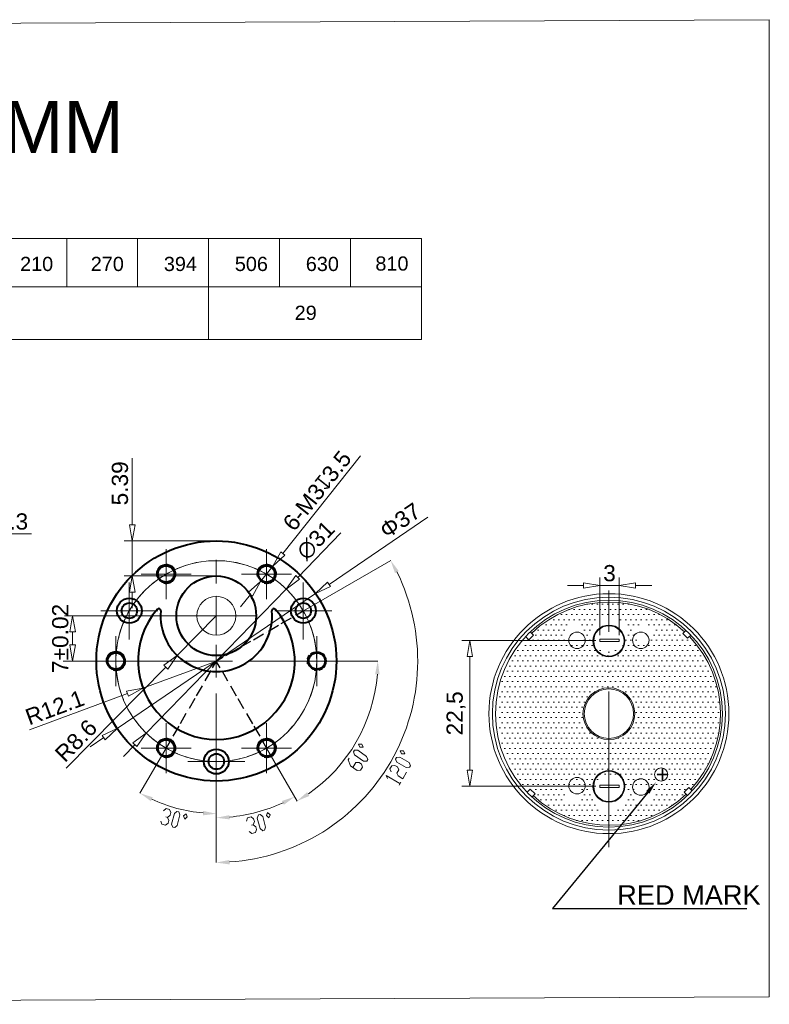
# Model space of a CAD drawing. Header units: millimetres. Extents: x 1871 to 2905, y 2083 to 2240.
# Tile 6 of 14: x 2262 to 2378, y 2088 to 2240. Entities that reach past the tile are written whole.
import ezdxf
from ezdxf import colors
from ezdxf.entities.mleader import LeaderData, LeaderLine
from ezdxf.math import Vec2, Vec3

# ---------------------------------------------------------------- set-up
doc = ezdxf.new("R2010")
doc.units = ezdxf.units.MM
doc.linetypes.add('ACAD_ISO05W100', pattern=[33, 24, -3, 0, -3, 0, -3])
for name, color, linetype in [('0 @ 1', 7, 'Continuous'), ('PDF13_0', 7, 'Continuous'), ('PDF13_粗实线层', 7, 'Continuous')]:
    doc.layers.add(name, color=color, linetype=linetype)
doc.styles.get("Standard").update_dxf_attribs({"font": 'arial.ttf'})
doc.dimstyles.new('ISO-252公差', dxfattribs={"dimtxt": 2.5, "dimasz": 2.5, "dimexe": 1.25, "dimexo": 0.625, "dimtad": 1, "dimdsep": 46, "dimtxsty": 'Standard', "dimblk": 'CLOSEDBLANK', "dimcen": 2.5, "dimadec": 0, "dimazin": 0, "dimtol": 1, "dimtm": 0.2, "dimtfac": 1, "dimtmove": 0, "dimatfit": 3, "dimldrblk": 'CLOSEDBLANK', "dimfxl": 0, "dimlwd": 5, "dimlwe": 5, "dimarcsym": 0})
doc.dimstyles.new('副本 ISO-25', dxfattribs={"dimtxt": 2.5, "dimasz": 2.5, "dimexe": 1.25, "dimexo": 0.625, "dimtad": 1, "dimtxsty": 'Standard', "dimblk": 'CLOSEDBLANK', "dimcen": 2.5, "dimadec": 0, "dimazin": 0, "dimtfac": 1, "dimtmove": 0, "dimatfit": 3, "dimldrblk": 'CLOSEDBLANK', "dimfxl": 0, "dimlwd": 5, "dimlwe": 5, "dimarcsym": 0})

# ---------------------------------------------------------------- blocks, each defined once
blk = doc.blocks.new('_ClosedBlank')
at = {"color": 0, "linetype": 'ByBlock', "lineweight": -2}
for p, q in [((-1, 0.167), (0, 0)), ((-1, 0.167), (-1, -0.167)), ((0, 0), (-1, -0.167))]:
    blk.add_line(p, q, dxfattribs=at)
blk = doc.blocks.new('*D241')
at = {"color": 0, "lineweight": 5, "transparency": 16777216}
for p, q in [((2248.27, 2155.18), (2248.27, 2161.74)), ((2253.1, 2154.65), (2253.1, 2161.74)), ((2245.77, 2160.49), (2243.27, 2160.49)), ((2248.27, 2160.49), (2253.1, 2160.49)), ((2255.6, 2160.49), (2264, 2160.49))]:
    blk.add_line(p, q, dxfattribs=at)
at = {"layer": 'Defpoints', "color": 0, "transparency": 16777216}
for p in [(2253.1, 2160.49), (2248.27, 2154.55), (2253.1, 2154.03)]:
    blk.add_point(p, dxfattribs=at)
at = {"color": 0, "lineweight": 5, "transparency": 16777216, "xscale": 2.5, "yscale": 2.5, "zscale": 2.5}
blk.add_blockref('_ClosedBlank', (2248.27, 2160.49), dxfattribs=at)
at = {"color": 0, "lineweight": 5, "transparency": 16777216, "xscale": 2.5, "yscale": 2.5, "zscale": 2.5, "rotation": 180}
blk.add_blockref('_ClosedBlank', (2253.1, 2160.49), dxfattribs=at)
at = {"color": 0, "lineweight": 5, "transparency": 16777216, "insert": (2261.05, 2162.39), "char_height": 2.5, "attachment_point": 5}
blk.add_mtext('4.3', dxfattribs=at)
blk = doc.blocks.new('*U127')
at = {"linetype": 'ByBlock', "lineweight": 15}
for p, q in [((-0.52, 0.35), (-0.52, -0.35)), ((0.51, -0.35), (0.52, 0.35)), ((-0.52, -0.35), (0.51, -0.35))]:
    blk.add_line(p, q, dxfattribs=at)
blk = doc.blocks.new('*U128')
at = {"color": 0, "linetype": 'ByBlock', "lineweight": -2, "transparency": 16777216}
blk.add_blockref('*U127', (627027.77, 1790408.18), dxfattribs=at)
for p, rotation in [((627010.61, 1790391.05), 89.99999999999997), ((627044.89, 1790391.02), 270), ((627027.74, 1790373.9), 180)]:
    blk.add_blockref('*U127', p, dxfattribs=dict(at, rotation=rotation))
blk = doc.blocks.new('*D196')
at = {"color": 0, "lineweight": 5, "transparency": 16777216}
for p, q in [((2279.54, 2161.9), (2279.54, 2172.15)), ((2291.88, 2159.4), (2278.29, 2159.4)), ((2279.54, 2154.02), (2279.54, 2159.4)), ((2291.86, 2154.02), (2278.29, 2154.02)), ((2279.54, 2151.52), (2279.54, 2149.02))]:
    blk.add_line(p, q, dxfattribs=at)
at = {"layer": 'Defpoints', "color": 0, "transparency": 16777216}
for p in [(2279.54, 2159.4), (2292.5, 2159.4), (2292.49, 2154.02)]:
    blk.add_point(p, dxfattribs=at)
at = {"color": 0, "lineweight": 5, "transparency": 16777216, "xscale": 2.5, "yscale": 2.5, "zscale": 2.5}
for p, rotation in [((2279.54, 2159.4), 270), ((2279.54, 2154.02), 90)]:
    blk.add_blockref('_ClosedBlank', p, dxfattribs=dict(at, rotation=rotation))
at = {"color": 0, "lineweight": 15, "transparency": 16777216, "insert": (2277.64, 2168.28), "char_height": 2.5, "attachment_point": 5, "rotation": 90}
blk.add_mtext('5.39', dxfattribs=at)
blk = doc.blocks.new('*D197')
at = {"color": 0, "lineweight": 5, "transparency": 16777216}
for p, q in [((2325.1, 2163.05), (2309.88, 2152.7)), ((2277.2, 2130.49), (2307.81, 2151.3)), ((2275.13, 2129.09), (2273.06, 2127.68))]:
    blk.add_line(p, q, dxfattribs=at)
at = {"layer": 'Defpoints', "color": 0, "transparency": 16777216}
for p in [(2307.81, 2151.3), (2277.2, 2130.49)]:
    blk.add_point(p, dxfattribs=at)
at = {"color": 0, "lineweight": 5, "transparency": 16777216, "xscale": 2.5, "yscale": 2.5, "zscale": 2.5}
for p, rotation in [((2307.81, 2151.3), 214.1988370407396), ((2277.2, 2130.49), 34.19883704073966)]:
    blk.add_blockref('_ClosedBlank', p, dxfattribs=dict(at, rotation=rotation))
at = {"color": 0, "lineweight": 20, "transparency": 16777216, "insert": (2320.85, 2162.53), "char_height": 2.5, "attachment_point": 5, "rotation": 34.1988}
blk.add_mtext('Φ37', dxfattribs=at)
blk = doc.blocks.new('*D198')
at = {"color": 0, "lineweight": 5, "transparency": 16777216}
for p, q in [((2314.75, 2172.53), (2302.75, 2157.45)), ((2299.31, 2153.13), (2301.19, 2155.49)), ((2297.76, 2151.17), (2296.2, 2149.22))]:
    blk.add_line(p, q, dxfattribs=at)
at = {"layer": 'Defpoints', "color": 0, "transparency": 16777216}
for p in [(2301.19, 2155.49), (2299.31, 2153.13)]:
    blk.add_point(p, dxfattribs=at)
at = {"color": 0, "lineweight": 5, "transparency": 16777216, "xscale": 2.5, "yscale": 2.5, "zscale": 2.5}
for p, rotation in [((2301.19, 2155.49), 231.4903306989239), ((2299.31, 2153.13), 51.49033069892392)]:
    blk.add_blockref('_ClosedBlank', p, dxfattribs=dict(at, rotation=rotation))
at = {"color": 0, "lineweight": 20, "transparency": 16777216, "insert": (2308.04, 2167.15), "char_height": 2.5, "attachment_point": 5, "rotation": 51.4903}
blk.add_mtext('6-M3{\\Fgdt|c0;x}3.5', dxfattribs=at)
blk = doc.blocks.new('*D199')
at = {"color": 0, "lineweight": 5, "transparency": 16777216}
for p, q in [((2311.71, 2160.64), (2305.04, 2153.78)), ((2281.68, 2129.77), (2303.29, 2151.99)), ((2279.94, 2127.98), (2278.19, 2126.18))]:
    blk.add_line(p, q, dxfattribs=at)
at = {"layer": 'Defpoints', "color": 0, "transparency": 16777216}
for p in [(2303.29, 2151.99), (2281.68, 2129.77)]:
    blk.add_point(p, dxfattribs=at)
at = {"color": 0, "lineweight": 5, "transparency": 16777216, "xscale": 2.5, "yscale": 2.5, "zscale": 2.5}
for p, rotation in [((2303.29, 2151.99), 225.7934806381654), ((2281.68, 2129.77), 45.79348063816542)]:
    blk.add_blockref('_ClosedBlank', p, dxfattribs=dict(at, rotation=rotation))
at = {"color": 0, "lineweight": 20, "transparency": 16777216, "insert": (2307.83, 2159.48), "char_height": 2.5, "attachment_point": 5, "rotation": 45.7935}
blk.add_mtext('∅31', dxfattribs=at)
blk = doc.blocks.new('*D200')
at = {"color": 0, "lineweight": 5, "transparency": 16777216}
for p, q in [((2292.5, 2140.89), (2281.15, 2136.72)), ((2263.7, 2130.3), (2278.8, 2135.86))]:
    blk.add_line(p, q, dxfattribs=at)
at = {"layer": 'Defpoints', "color": 0, "transparency": 16777216}
for p in [(2292.5, 2140.89), (2281.15, 2136.72)]:
    blk.add_point(p, dxfattribs=at)
at = {"color": 0, "lineweight": 5, "transparency": 16777216, "xscale": 2.5, "yscale": 2.5, "zscale": 2.5, "rotation": 20.18599027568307}
blk.add_blockref('_ClosedBlank', (2281.15, 2136.72), dxfattribs=at)
at = {"color": 0, "lineweight": 20, "transparency": 16777216, "insert": (2267.58, 2133.73), "char_height": 2.5, "attachment_point": 5, "rotation": 20.186}
blk.add_mtext('R12.1', dxfattribs=at)
blk = doc.blocks.new('*D142')
at = {"color": 0, "lineweight": 5, "transparency": 16777216}
for p, q in [((2292.49, 2147.87), (2286.45, 2141.73)), ((2269.34, 2124.36), (2284.7, 2139.95))]:
    blk.add_line(p, q, dxfattribs=at)
at = {"layer": 'Defpoints', "color": 0, "transparency": 16777216}
for p in [(2292.49, 2147.87), (2286.45, 2141.73)]:
    blk.add_point(p, dxfattribs=at)
at = {"color": 0, "lineweight": 5, "transparency": 16777216, "xscale": 2.5, "yscale": 2.5, "zscale": 2.5, "rotation": 45.45437397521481}
blk.add_blockref('_ClosedBlank', (2286.45, 2141.73), dxfattribs=at)
at = {"color": 0, "lineweight": 20, "transparency": 16777216, "insert": (2270.86, 2128.61), "char_height": 2.5, "attachment_point": 5, "rotation": 45.4544}
blk.add_mtext('R8.6', dxfattribs=at)
blk = doc.blocks.new('*D143')
at = {"color": 0, "lineweight": 5, "transparency": 16777216}
for p, q in [((2291.88, 2147.87), (2269.09, 2147.87)), ((2270.34, 2145.37), (2270.34, 2143.38)), ((2291.86, 2140.88), (2269.09, 2140.88))]:
    blk.add_line(p, q, dxfattribs=at)
at = {"layer": 'Defpoints', "color": 0, "transparency": 16777216}
for p in [(2292.5, 2147.87), (2270.34, 2140.88), (2292.49, 2140.88)]:
    blk.add_point(p, dxfattribs=at)
at = {"color": 0, "lineweight": 5, "transparency": 16777216, "xscale": 2.5, "yscale": 2.5, "zscale": 2.5}
for p, rotation in [((2270.34, 2147.87), 90), ((2270.34, 2140.88), 270)]:
    blk.add_blockref('_ClosedBlank', p, dxfattribs=dict(at, rotation=rotation))
at = {"color": 0, "lineweight": 20, "transparency": 16777216, "insert": (2268.44, 2144.37), "char_height": 2.5, "attachment_point": 5, "rotation": 90}
blk.add_mtext('7±0.02', dxfattribs=at)
blk = doc.blocks.new('*D201')
at = {"color": 0, "lineweight": 5, "transparency": 16777216}
for p, q in [((2351.63, 2144.87), (2351.63, 2153.77)), ((2354.63, 2144.87), (2354.63, 2153.77)), ((2349.13, 2152.52), (2346.63, 2152.52)), ((2351.63, 2152.52), (2354.63, 2152.52)), ((2357.13, 2152.52), (2359.63, 2152.52))]:
    blk.add_line(p, q, dxfattribs=at)
at = {"layer": 'Defpoints', "color": 0, "transparency": 16777216}
for p in [(2354.63, 2152.52), (2351.63, 2144.25), (2354.63, 2144.25)]:
    blk.add_point(p, dxfattribs=at)
at = {"color": 0, "lineweight": 5, "transparency": 16777216, "xscale": 2.5, "yscale": 2.5, "zscale": 2.5}
blk.add_blockref('_ClosedBlank', (2351.63, 2152.52), dxfattribs=at)
at = {"color": 0, "lineweight": 5, "transparency": 16777216, "xscale": 2.5, "yscale": 2.5, "zscale": 2.5, "rotation": 180}
blk.add_blockref('_ClosedBlank', (2354.63, 2152.52), dxfattribs=at)
at = {"color": 0, "lineweight": 20, "transparency": 16777216, "insert": (2353.13, 2154.42), "char_height": 2.5, "attachment_point": 5}
blk.add_mtext('3', dxfattribs=at)
blk = doc.blocks.new('*D202')
at = {"color": 0, "lineweight": 5, "transparency": 16777216}
for p, q in [((2351.01, 2144.07), (2330.35, 2144.07)), ((2331.6, 2141.57), (2331.6, 2124.07)), ((2351.01, 2121.57), (2330.35, 2121.57))]:
    blk.add_line(p, q, dxfattribs=at)
at = {"layer": 'Defpoints', "color": 0, "transparency": 16777216}
for p in [(2351.63, 2144.07), (2331.6, 2121.57), (2351.63, 2121.57)]:
    blk.add_point(p, dxfattribs=at)
at = {"color": 0, "lineweight": 5, "transparency": 16777216, "xscale": 2.5, "yscale": 2.5, "zscale": 2.5}
for p, rotation in [((2331.6, 2144.07), 90), ((2331.6, 2121.57), 270)]:
    blk.add_blockref('_ClosedBlank', p, dxfattribs=dict(at, rotation=rotation))
at = {"color": 0, "lineweight": 20, "transparency": 16777216, "insert": (2329.48, 2132.82), "char_height": 2.5, "attachment_point": 5, "rotation": 90}
blk.add_mtext('22,5', dxfattribs=at)

msp = doc.modelspace()

# ---------------------------------------------------------------- hatches: boundary and pattern name
at = {"linetype": 'ByBlock', "lineweight": 5}
h = msp.add_hatch(dxfattribs=at)
h.set_pattern_fill('DOTS', color=256, scale=0.5)
h.set_pattern_definition([(0, (-624674.71565, -1788258.265), (0.396875, 0.79375), [0, -0.79375])])
h.paths.add_polyline_path([(2340.622, 2120.863), (2340.911, 2121.148), (2341.647, 2120.421), (2341.366, 2120.134, 0.1885764), (2353.035, 2115.571), (2353.035, 2117.666, -0.4142136), (2350.335, 2120.366, -0.4142136), (2353.035, 2123.066), (2353.035, 2128.772, -0.4142136), (2349.035, 2132.772, -0.4142136), (2353.035, 2136.772), (2353.035, 2142.339, -0.4142136), (2350.335, 2145.039, -0.4142136), (2353.035, 2147.739), (2353.035, 2149.974, 0.1935361), (2341.126, 2145.185), (2341.41, 2144.896), (2340.684, 2144.161), (2340.397, 2144.442, 0.3965865)])
h.paths.add_polyline_path([(2349.022, 2120.252, -1), (2346.222, 2120.252, -1)], flags=16)
h.paths.add_polyline_path([(2346.222, 2145.153, -1), (2349.022, 2145.153, -1)], flags=16)
h.paths.add_polyline_path([(2353.035, 2128.772), (2353.035, 2123.066, -0.4142136), (2355.735, 2120.366, -0.4142136), (2353.035, 2117.666), (2353.035, 2115.571, 0.1935361), (2364.944, 2120.36), (2364.66, 2120.648), (2365.387, 2121.384), (2365.674, 2121.103, 0.3965865), (2365.448, 2144.682), (2365.159, 2144.397), (2364.423, 2145.124), (2364.705, 2145.411, 0.1885764), (2353.035, 2149.974), (2353.035, 2147.739, -0.4142136), (2355.735, 2145.039, -0.4142136), (2353.035, 2142.339), (2353.035, 2136.772, -0.4142136), (2357.035, 2132.772, -0.4142136)])
h.paths.add_polyline_path([(2362.114, 2123.394, -1), (2360.078, 2123.394, -1)], flags=0)
h.paths.add_polyline_path([(2359.849, 2120.252, -1), (2357.049, 2120.252, -1)], flags=16)
h.paths.add_polyline_path([(2357.049, 2145.153, -1), (2359.849, 2145.153, -1)], flags=16)
h.paths.add_polyline_path([(2361.859, 2132.55), (2366.586, 2132.638), (2366.509, 2136.759), (2361.783, 2136.671)], flags=24)
h.paths.add_polyline_path([(2359.468, 2120.819), (2362.758, 2120.819), (2362.758, 2125.971), (2359.468, 2125.971)], flags=24)

# ---------------------------------------------------------------- linework, layer by layer
at = {"lineweight": 15}
for p, q in [((2134.587, 2206.035), (2324.142, 2206.035)), ((2269.42, 2206.035), (2269.42, 2198.602)), ((2280.364, 2206.035), (2280.364, 2198.602)), ((2291.309, 2206.035), (2291.309, 2190.46)), ((2302.253, 2206.035), (2302.253, 2198.602)), ((2313.198, 2206.035), (2313.198, 2198.602)), ((2324.142, 2206.035), (2324.142, 2190.46)), ((2134.587, 2198.602), (2324.142, 2198.602)), ((2134.587, 2190.46), (2324.142, 2190.46))]:
    msp.add_line(p, q, dxfattribs=at)
at = {"color": 1, "linetype": 'ACAD_ISO05W100', "lineweight": 5}
msp.add_line((2353.035, 2112.179), (2353.035, 2151.783), dxfattribs=at)
at = {"lineweight": 20}
for p, q in [((2292.487, 2150.868), (2292.487, 2144.868)), ((2286.339, 2147.868), (2298.635, 2147.868))]:
    msp.add_line(p, q, dxfattribs=at)
at = {"linetype": 'ByBlock', "lineweight": 15}
for p, q in [((2351.631, 2144.249), (2354.627, 2144.249)), ((2351.631, 2143.899), (2351.631, 2144.249)), ((2354.627, 2143.899), (2351.631, 2143.899)), ((2354.627, 2144.249), (2354.627, 2143.899)), ((2354.627, 2121.747), (2351.631, 2121.747)), ((2351.631, 2121.747), (2351.631, 2121.397)), ((2351.631, 2121.397), (2354.627, 2121.397)), ((2354.627, 2121.397), (2354.627, 2121.747))]:
    msp.add_line(p, q, dxfattribs=at)
at = {"linetype": 'ByBlock', "lineweight": 20}
msp.add_lwpolyline([(2123.762, 2238.632), (2377.73, 2239.768), (2377.73, 2089.099), (2123.762, 2087.963)], close=True, dxfattribs=at)
at = {"lineweight": 20}
for centre, radius in [((2292.487, 2140.879), 15.5), ((2292.487, 2147.868), 3)]:
    msp.add_circle(centre, radius, dxfattribs=at)
at = {"linetype": 'ByBlock', "lineweight": 15}
for centre, radius in [((2353.035, 2132.772), 18.5), ((2353.035, 2132.772), 17.971), ((2353.035, 2132.772), 17.5), ((2348.116, 2144.085), 1.272), ((2353.035, 2143.982), 2.453), ((2353.035, 2143.982), 2.343), ((2357.954, 2144.085), 1.272), ((2353.035, 2132.772), 4), ((2353.035, 2132.772), 3.807), ((2353.035, 2121.564), 2.453), ((2353.035, 2121.564), 2.343), ((2348.125, 2121.667), 1.272), ((2357.954, 2121.46), 1.272)]:
    msp.add_circle(centre, radius, dxfattribs=at)
at = {"color": 1, "linetype": 'ByBlock', "lineweight": 15}
msp.add_circle((2361.096, 2123.394), 1.018, dxfattribs=at)
at = {"linetype": 'ByBlock', "lineweight": 15}
for start, end in [(47.28311, 133.81354), (317.28311, 43.81354), (227.28311, 313.81354)]:
    msp.add_arc((2353.035, 2132.772), 17.202, start, end, dxfattribs=at)
at = {"layer": 'PDF13_0', "lineweight": 0}
msp.add_lwpolyline([(2299.863, 2152.853, 3.7322887), (2298.795, 2153.921, -3.7322887)], format="xyb", close=True, dxfattribs=at)
at = {"layer": 'PDF13_0', "lineweight": 40}
msp.add_lwpolyline([(2283.925, 2148.651, 0.7250999), (2283.416, 2148.876, 2.2094884), (2301.588, 2148.876, 0.7250642), (2301.08, 2148.651)], format="xyb", dxfattribs=at)
at = {"layer": 'PDF13_0', "lineweight": 25}
for points in [[(2304.845, 2148.008), (2305.904, 2148.631)], [(2302.511, 2146.669), (2304.067, 2147.541)], [(2304.472, 2147.79), (2304.472, 2147.79)], [(2298.215, 2144.179), (2299.771, 2145.082)], [(2300.176, 2145.3), (2300.176, 2145.3)], [(2300.549, 2145.518), (2302.106, 2146.42)], [(2296.285, 2143.058), (2297.841, 2143.961)], [(2293.95, 2141.72), (2295.506, 2142.622)], [(2295.88, 2142.84), (2295.88, 2142.84)], [(2293.109, 2139.821), (2292.487, 2140.879), (2291.864, 2139.821)], [(2292.487, 2140.879), (2293.545, 2141.471)], [(2291.646, 2139.416), (2290.744, 2137.86)], [(2293.327, 2139.416), (2294.23, 2137.86)], [(2290.526, 2137.486), (2290.526, 2137.486)], [(2294.448, 2137.486), (2294.448, 2137.486)], [(2290.308, 2137.081), (2289.405, 2135.525)], [(2294.666, 2137.081), (2295.569, 2135.525)], [(2289.187, 2135.12), (2288.284, 2133.564)], [(2295.787, 2135.12), (2296.689, 2133.564)], [(2288.066, 2133.19), (2288.066, 2133.19)], [(2296.938, 2133.19), (2296.938, 2133.19)], [(2287.817, 2132.785), (2286.915, 2131.229)], [(2297.156, 2132.785), (2298.059, 2131.229)], [(2286.697, 2130.855), (2285.794, 2129.299)], [(2298.277, 2130.855), (2299.18, 2129.299)], [(2285.358, 2128.521), (2284.735, 2127.462)], [(2285.576, 2128.894), (2285.576, 2128.894)], [(2299.398, 2128.894), (2299.398, 2128.894)], [(2299.616, 2128.521), (2300.238, 2127.462)]]:
    msp.add_lwpolyline(points, dxfattribs=at)
at = {"layer": 'PDF13_0', "lineweight": 0}
for points in [[(2307.585, 2142.311), (2307.242, 2142.155), (2307.024, 2142)], [(2308.519, 2142.249), (2308.363, 2142.311), (2307.99, 2142.373), (2307.896, 2142.342)], [(2309.235, 2141.689), (2309.048, 2141.938), (2308.799, 2142.124)], [(2306.495, 2140.91), (2306.495, 2140.879), (2306.526, 2140.474)], [(2306.807, 2141.782), (2306.682, 2141.626), (2306.526, 2141.253), (2306.526, 2141.222)], [(2309.11, 2139.914), (2309.266, 2140.132), (2309.421, 2140.474)], [(2309.484, 2140.786), (2309.484, 2140.879), (2309.421, 2141.253), (2309.359, 2141.408)], [(2307.585, 2139.416), (2307.99, 2139.385), (2308.021, 2139.385)], [(2308.332, 2139.416), (2308.363, 2139.416), (2308.737, 2139.572), (2308.892, 2139.696)]]:
    msp.add_lwpolyline(points, dxfattribs=at)
at = {"layer": 'PDF13_0', "lineweight": 40}
for centre, radius in [((2292.502, 2140.895), 18.507), ((2284.751, 2154.312), 1.354), ((2300.254, 2154.312), 1.354), ((2284.751, 2154.312), 1.261), ((2300.254, 2154.312), 1.261), ((2292.487, 2147.868), 6.148), ((2279.085, 2148.646), 1.914), ((2279.085, 2148.646), 1.199), ((2305.919, 2148.646), 1.914), ((2305.919, 2148.646), 1.199), ((2277, 2140.895), 1.354), ((2277, 2140.895), 1.261), ((2308.005, 2140.895), 1.354), ((2308.005, 2140.895), 1.261), ((2284.751, 2127.478), 1.354), ((2284.751, 2127.478), 1.261), ((2300.254, 2127.478), 1.354), ((2300.254, 2127.478), 1.261), ((2292.502, 2125.392), 1.914), ((2292.502, 2125.392), 1.199)]:
    msp.add_circle(centre, radius, dxfattribs=at)
at = {"layer": 'PDF13_0', "lineweight": 0}
for centre in [(2284.751, 2154.312), (2300.254, 2154.312), (2300.254, 2154.312), (2300.254, 2154.312), (2277, 2140.895), (2284.751, 2127.478), (2300.254, 2127.478)]:
    msp.add_arc(centre, 1.51, 254.99817, 195.00183, dxfattribs=at)
at = {"layer": 'PDF13_0', "lineweight": 40}
msp.add_arc((2292.502, 2147.868), 8.607, 174.91883, 5.08117, dxfattribs=at)
at = {"layer": 'PDF13_粗实线层', "lineweight": 18}
for points in [[(2280.906, 2154.296), (2282.245, 2154.296), (2284.735, 2154.296), (2284.735, 2156.787), (2284.735, 2158.125)], [(2296.378, 2154.296), (2297.748, 2154.296), (2300.238, 2154.296), (2300.238, 2156.787), (2300.238, 2158.125)], [(2290.059, 2156.164), (2289.81, 2156.133), (2288.876, 2155.915)], [(2297.281, 2155.604), (2296.503, 2155.822), (2295.164, 2156.133), (2293.825, 2156.32), (2292.487, 2156.351), (2291.273, 2156.32)], [(2292.487, 2152.864), (2292.487, 2156.475)], [(2305.935, 2148.631), (2319.383, 2156.382)], [(2287.693, 2155.604), (2287.195, 2155.417), (2285.95, 2154.919), (2284.735, 2154.296), (2283.615, 2153.549), (2282.525, 2152.74), (2282.432, 2152.646)], [(2288.596, 2154.296), (2287.226, 2154.296), (2284.735, 2154.296), (2284.735, 2151.775), (2284.735, 2150.436)], [(2299.522, 2154.67), (2299.024, 2154.919), (2298.401, 2155.168)], [(2300.176, 2154.296), (2300.269, 2154.296)], [(2300.238, 2154.234), (2300.238, 2154.327)], [(2304.098, 2154.296), (2302.729, 2154.296), (2300.238, 2154.296), (2300.238, 2151.775), (2300.238, 2150.436)], [(2274.68, 2148.631), (2276.579, 2148.631), (2279.07, 2148.631), (2279.07, 2151.121), (2279.07, 2153.02)], [(2305.001, 2149.969), (2304.347, 2150.841), (2303.445, 2151.837), (2302.448, 2152.74), (2301.39, 2153.549), (2300.581, 2154.078)], [(2301.514, 2148.631), (2303.413, 2148.631), (2305.904, 2148.631), (2305.904, 2151.121), (2305.904, 2153.02)], [(2281.529, 2151.837), (2280.72, 2150.934)], [(2279.973, 2149.969), (2279.786, 2149.751), (2279.07, 2148.631), (2278.447, 2147.416), (2277.918, 2146.171), (2277.513, 2144.895), (2277.451, 2144.49)], [(2289.996, 2147.868), (2292.487, 2147.868), (2292.487, 2150.389)], [(2283.459, 2148.631), (2281.56, 2148.631), (2279.07, 2148.631), (2279.07, 2146.109), (2279.07, 2144.21)], [(2306.277, 2147.883), (2305.904, 2148.631), (2305.686, 2148.973)], [(2310.293, 2148.631), (2308.394, 2148.631), (2305.904, 2148.631), (2305.904, 2146.109), (2305.904, 2144.21)], [(2294.977, 2147.868), (2292.487, 2147.868), (2292.487, 2145.377)], [(2307.99, 2140.879), (2307.927, 2142.218), (2307.74, 2143.556), (2307.46, 2144.895), (2307.056, 2146.171), (2306.775, 2146.794)], [(2273.155, 2140.879), (2274.494, 2140.879), (2276.984, 2140.879), (2276.984, 2143.37), (2276.984, 2144.708)], [(2304.129, 2140.879), (2305.468, 2140.879), (2307.99, 2140.879), (2307.99, 2143.37), (2307.99, 2144.708)], [(2277.202, 2143.307), (2277.046, 2142.218), (2277.046, 2142.093)], [(2289.996, 2140.879), (2292.487, 2140.879), (2292.487, 2143.37)], [(2292.487, 2142.871), (2292.487, 2139.26)], [(2292.456, 2140.879), (2268.89, 2140.879)], [(2287.506, 2140.879), (2271.505, 2140.879)], [(2276.984, 2140.879), (2277.046, 2139.509), (2277.233, 2138.171), (2277.513, 2136.863), (2277.918, 2135.556), (2278.198, 2134.933)], [(2280.844, 2140.879), (2279.506, 2140.879), (2276.984, 2140.879), (2276.984, 2138.358), (2276.984, 2137.019)], [(2294.977, 2140.879), (2292.487, 2140.879), (2292.487, 2138.358)], [(2297.499, 2140.879), (2313.468, 2140.879)], [(2307.99, 2140.879), (2307.99, 2140.879)], [(2311.818, 2140.879), (2310.48, 2140.879), (2307.99, 2140.879), (2307.99, 2138.358), (2307.99, 2137.019)], [(2313.5, 2140.879), (2317.391, 2140.879)], [(2307.772, 2138.451), (2307.927, 2139.509), (2307.927, 2139.665)], [(2305.001, 2131.758), (2305.188, 2131.976), (2305.904, 2133.128), (2306.526, 2134.311), (2307.056, 2135.556), (2307.46, 2136.863), (2307.554, 2137.268)], [(2292.487, 2135.867), (2292.487, 2119.866)], [(2278.696, 2133.844), (2279.07, 2133.128), (2279.288, 2132.785)], [(2279.973, 2131.758), (2280.626, 2130.918), (2281.529, 2129.921), (2282.525, 2128.988), (2283.615, 2128.178), (2284.393, 2127.68)], [(2280.906, 2127.462), (2282.245, 2127.462), (2284.735, 2127.462), (2284.735, 2129.953), (2284.735, 2131.291)], [(2296.378, 2127.462), (2297.748, 2127.462), (2300.238, 2127.462), (2300.238, 2129.953), (2300.238, 2131.291)], [(2303.445, 2129.921), (2304.254, 2130.824)], [(2288.097, 2125.376), (2289.996, 2125.376), (2292.487, 2125.376), (2292.487, 2127.867), (2292.487, 2129.766)], [(2297.281, 2126.155), (2297.779, 2126.31), (2299.024, 2126.84), (2300.238, 2127.462), (2301.39, 2128.178), (2302.448, 2128.988), (2302.542, 2129.081)], [(2284.735, 2127.431), (2280.72, 2120.52)], [(2288.596, 2127.462), (2287.226, 2127.462), (2284.735, 2127.462), (2284.735, 2124.941), (2284.735, 2123.602)], [(2285.451, 2127.089), (2285.95, 2126.84), (2286.572, 2126.559)], [(2304.098, 2127.462), (2302.729, 2127.462), (2300.238, 2127.462), (2300.238, 2124.941), (2300.238, 2123.602)], [(2304.939, 2119.306), (2300.238, 2127.431), (2304.565, 2119.96)], [(2287.693, 2126.155), (2288.471, 2125.906), (2289.81, 2125.625), (2291.148, 2125.439), (2292.487, 2125.376), (2293.701, 2125.439)], [(2296.876, 2125.376), (2294.977, 2125.376), (2292.487, 2125.376), (2292.487, 2122.886), (2292.487, 2120.987)], [(2294.915, 2125.563), (2295.164, 2125.625), (2296.098, 2125.812)], [(2313.531, 2124.474), (2314.029, 2125.221), (2314.527, 2125.221), (2314.869, 2124.972), (2315.056, 2124.505), (2314.714, 2124.038), (2314.215, 2124.007), (2313.188, 2124.723), (2312.815, 2125.657), (2312.97, 2125.906)], [(2319.476, 2123.789), (2319.259, 2124.256), (2319.539, 2124.754), (2320.037, 2124.785), (2320.41, 2124.567), (2320.628, 2124.131), (2320.317, 2123.602), (2320.535, 2123.166), (2321.251, 2122.73), (2321.842, 2123.758)], [(2318.885, 2122.762), (2318.667, 2123.228), (2320.815, 2121.983)], [(2320.691, 2121.734), (2320.971, 2122.232)], [(2292.487, 2116.722), (2292.487, 2119.835), (2292.487, 2117.345)], [(2292.487, 2119.835), (2292.487, 2109.811)], [(2284.362, 2117.812), (2284.735, 2118.154), (2285.296, 2117.999), (2285.483, 2117.532), (2285.358, 2117.127), (2284.984, 2116.785), (2284.704, 2116.878)], [(2284.984, 2116.785), (2285.171, 2116.318), (2285.047, 2115.913), (2284.673, 2115.602), (2284.082, 2115.726), (2283.926, 2116.224)], [(2297.125, 2116.224), (2297.312, 2116.691), (2297.872, 2116.847), (2298.246, 2116.536), (2298.37, 2116.131), (2298.184, 2115.633), (2297.903, 2115.571)], [(2298.184, 2115.633), (2298.588, 2115.321), (2298.682, 2114.917), (2298.526, 2114.45), (2297.966, 2114.294), (2297.561, 2114.605)]]:
    msp.add_lwpolyline(points, dxfattribs=at)
for points in [[(2292.549, 2140.879), (2292.456, 2140.879)], [(2292.487, 2140.91), (2292.487, 2140.817)], [(2315.71, 2125.47), (2315.181, 2125.47), (2313.811, 2126.404), (2313.624, 2126.871), (2313.78, 2127.12), (2314.309, 2127.12), (2315.679, 2126.186), (2315.865, 2125.719)], [(2314.62, 2127.618), (2314.433, 2128.085), (2314.931, 2128.085), (2315.118, 2127.618)], [(2321.064, 2126.559), (2320.846, 2127.026), (2321.344, 2127.057), (2321.562, 2126.591)], [(2322.278, 2124.505), (2321.78, 2124.474), (2320.348, 2125.283), (2320.13, 2125.75), (2320.255, 2125.999), (2320.784, 2126.061), (2322.216, 2125.221), (2322.434, 2124.754)], [(2285.794, 2115.29), (2285.607, 2115.757), (2286.043, 2117.376), (2286.416, 2117.687), (2286.728, 2117.625), (2286.883, 2117.158), (2286.448, 2115.539), (2286.074, 2115.197)], [(2287.444, 2117.002), (2287.848, 2117.314), (2288.004, 2116.847), (2287.631, 2116.504)], [(2299.647, 2114.73), (2299.242, 2115.072), (2298.806, 2116.66), (2298.993, 2117.158), (2299.273, 2117.22), (2299.678, 2116.909), (2300.083, 2115.29), (2299.927, 2114.823)], [(2300.238, 2117.065), (2300.394, 2117.532), (2300.798, 2117.189), (2300.612, 2116.722)]]:
    msp.add_lwpolyline(points, close=True, dxfattribs=at)
for centre, radius, start, end in [((2292.502, 2140.895), 31.052, 273.76282, 26.23535), ((2292.502, 2140.895), 24.92, 304.68933, 355.30884), ((2292.502, 2140.895), 23.519, 244.97314, 265.0287), ((2292.503, 2140.95), 24.197, 274.83229, 295.13445)]:
    msp.add_arc(centre, radius, start, end, dxfattribs=at)
at = {"layer": 'PDF13_粗实线层', "lineweight": 15, "transparency": 33554559}
for points in [[(2320.037, 2154.452), (2320.628, 2154.763), (2319.383, 2156.382)], [(2316.986, 2138.856), (2317.671, 2138.825), (2317.391, 2140.879)], [(2282.401, 2119.275), (2282.712, 2119.866), (2280.72, 2120.52)], [(2302.604, 2119.306), (2302.915, 2118.715), (2304.565, 2119.96)], [(2306.838, 2120.084), (2306.495, 2120.676), (2304.939, 2119.306)], [(2290.463, 2117.781), (2290.432, 2117.096), (2292.487, 2117.345)], [(2294.541, 2116.473), (2294.51, 2117.127), (2292.487, 2116.722)], [(2294.541, 2109.531), (2294.51, 2110.216), (2292.487, 2109.811)]]:
    msp.add_solid(points, dxfattribs=at)

# ---------------------------------------------------------------- block references
at = {"linetype": 'ByBlock', "lineweight": 15, "rotation": 45.58963729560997}
msp.add_blockref('*U128', (842522.585, -1698684.383), dxfattribs=at)

# ---------------------------------------------------------------- texts
at = {"linetype": 'ByBlock', "lineweight": 15, "insert": (2162.7, 2227.237), "char_height": 8, "attachment_point": 1}
msp.add_mtext_dynamic_manual_height_columns('JGB37-3530 M6 52MM', width=199.96295, gutter_width=12.5, heights=[0], dxfattribs=at)
at = {"color": 1, "linetype": 'ByBlock', "lineweight": 15, "insert": (2360.287, 2124.684), "char_height": 2.5, "attachment_point": 1}
msp.add_mtext_dynamic_manual_height_columns('+', width=1.03042, gutter_width=12.5, heights=[0], dxfattribs=at)
at = {"layer": '0 @ 1', "lineweight": 15, "char_height": 2.1889, "attachment_point": 1}
for s, insert in [('210', (2262.233, 2203.207)), ('270', (2273.131, 2203.207)), ('394', (2284.404, 2203.207)), ('506', (2295.349, 2203.207)), ('630', (2306.293, 2203.207)), ('810', (2317.025, 2203.267)), ('29', (2304.576, 2195.673))]:
    msp.add_mtext_dynamic_manual_height_columns(s, width=8.27532, gutter_width=27.361, heights=[0], dxfattribs=dict(at, insert=insert))

# ---------------------------------------------------------------- dimensions: what is measured, and where the dimension line sits
at = {"lineweight": 20}
dim = msp.add_diameter_dim_2p(p1=(2299.314, 2153.13), p2=(2301.194, 2155.493), text='6-M3{\\Fgdt|c0;x}3.5', dimstyle='副本 ISO-25', dxfattribs=at)
dim.commit()
dim.dimension.update_dxf_attribs({"geometry": '*D198', "text_midpoint": (2308.038, 2167.15)})
at = {"lineweight": 15}
dim = msp.add_linear_dim(base=(2279.545, 2159.401), p1=(2292.487, 2154.016), p2=(2292.502, 2159.401), angle=90, text='5.39', dimstyle='ISO-252公差', dxfattribs=at)
dim.commit()
dim.dimension.update_dxf_attribs({"geometry": '*D196', "text_midpoint": (2277.642, 2168.276)})
at = {"lineweight": 20}
dim = msp.add_diameter_dim_2p(p1=(2277.196, 2130.493), p2=(2307.809, 2151.297), text='Φ37', dimstyle='副本 ISO-25', dxfattribs=at)
dim.commit()
dim.dimension.update_dxf_attribs({"geometry": '*D197', "text_midpoint": (2321.952, 2160.908), "dimtype": 163})
at = {"lineweight": 5}
dim = msp.add_linear_dim(base=(2253.1, 2160.488), p1=(2248.268, 2154.553), p2=(2253.1, 2154.025), text='4.3', dimstyle='副本 ISO-25', dxfattribs=at)
dim.commit()
dim.dimension.update_dxf_attribs({"geometry": '*D241', "text_midpoint": (2261.051, 2162.39)})
at = {"lineweight": 20}
dim = msp.add_diameter_dim_2p(p1=(2281.679, 2129.768), p2=(2303.294, 2151.99), dimstyle='副本 ISO-25', dxfattribs=at)
dim.commit()
dim.dimension.update_dxf_attribs({"geometry": '*D199', "text_midpoint": (2307.831, 2159.482)})
dim = msp.add_linear_dim(base=(2354.627, 2152.518), p1=(2351.631, 2144.249), p2=(2354.627, 2144.249), dimstyle='副本 ISO-25', dxfattribs=at)
dim.commit()
dim.dimension.update_dxf_attribs({"geometry": '*D201', "text_midpoint": (2353.129, 2154.42)})
dim = msp.add_linear_dim(base=(2270.34, 2140.879), p1=(2292.502, 2147.868), p2=(2292.487, 2140.879), angle=90, text='7±0.02', dimstyle='副本 ISO-25', dxfattribs=at)
dim.commit()
dim.dimension.update_dxf_attribs({"geometry": '*D143', "text_midpoint": (2270.34, 2144.373), "dimtype": 160})
for center, mpoint, text, picture, middle in [((2292.487, 2147.868), (2286.449, 2141.733), 'R8.6', '*D142', (2272.218, 2127.275)), ((2292.502, 2140.895), (2281.151, 2136.721), 'R12.1', '*D200', (2268.227, 2131.97))]:
    dim = msp.add_radius_dim(center=center, mpoint=mpoint, text=text, dimstyle='副本 ISO-25', dxfattribs=at)
    dim.commit()
    dim.dimension.update_dxf_attribs({"geometry": picture, "text_midpoint": middle, "dimtype": 164})
dim = msp.add_aligned_dim(p1=(2351.631, 2144.074), p2=(2351.631, 2121.572), distance=-20.026, dimstyle='副本 ISO-25', dxfattribs=at)
dim.commit()
dim.dimension.update_dxf_attribs({"geometry": '*D202', "text_midpoint": (2329.477, 2132.823)})

# ---------------------------------------------------------------- leaders
at = {"color": 1, "lineweight": 20}
ml = msp.add_multileader_mtext('Standard', dxfattribs=at)
ml.set_content('RED MARK', color=1)
ml.set_leader_properties()
ml.build(insert=Vec2(0, 0))
ml.multileader.update_dxf_attribs({"text_left_attachment_type": 5, "arrow_head_size": 2})
ctx = ml.context
ctx.base_point, ctx.char_height, ctx.arrow_head_size, ctx.plane_origin = Vec3(2352.314, 2102.719), 3, 2, Vec3(2360.525, 2124.192)
ctx.left_attachment = 5
notes = []
notes.append((ctx, [(0, (1, 1, 0), (2344.314, 2102.719), (1, 0), 8, [(0, [(2360.287, 2122.184)], 0, [])])]))
ctx.mtext.insert, ctx.mtext.flow_direction = Vec3(2354.314, 2106.319), 5
for ctx, leaders in notes:
    for number, flags, end, landing, length, lines in leaders:
        leader = LeaderData()
        leader.index, (leader.has_last_leader_line, leader.has_dogleg_vector, leader.attachment_direction) = number, flags
        leader.last_leader_point, leader.dogleg_vector, leader.dogleg_length = Vec3(end), Vec3(landing), length
        for number, points, colour, breaks in lines:
            line = LeaderLine()
            line.index, line.vertices, line.color, line.breaks = number, Vec3.list(points), colors.encode_raw_color(colour), breaks
            leader.lines.append(line)
        ctx.leaders.append(leader)

doc.saveas('drawing.dxf')
